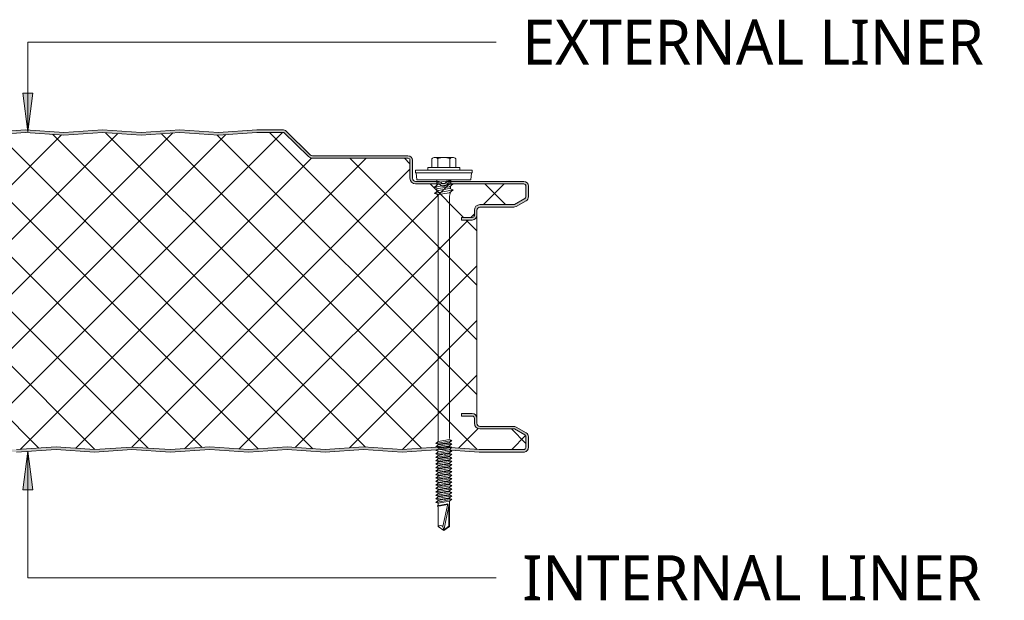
# Model space of a CAD drawing. Header units: millimetres. Extents: x 4011 to 12224, y -1824 to 4419.
# Tile 7 of 11: x 4954 to 5336, y 3615 to 3841. Entities that reach past the tile are written whole.
import ezdxf

# ---------------------------------------------------------------- set-up
doc = ezdxf.new("R2010")
doc.units = ezdxf.units.MM
doc.layers.add('A-DETL-GENF', color=92, linetype='Continuous', lineweight=13)
doc.layers.add('G-ANNO-TEXT', color=231, linetype='Continuous', lineweight=9)
doc.styles.add('Yu Gothic_1', font='Yu Gothic.ttf', dxfattribs={"height": 17.5})

# ---------------------------------------------------------------- blocks, each defined once
blk = doc.blocks.new('HFX 1000 - SATINLINE - SATINLINE - HFX 1000 125mm - SATINLINE - SATINLINE-4530891-JOINT 15')
at = {"layer": 'A-DETL-GENF'}
h = blk.add_hatch(color=256, dxfattribs=at)
h.paths.add_polyline_path([(619.08, -0.04), (634.65, 0.99), (649.66, 0), (664.1, 0.95), (678.87, -0.04), (694.37, 0.99), (709.38, 0), (724.37, 0.99), (739.24, 0.01), (754.09, 0.99), (769.1, 0), (784.37, 0.97), (799.38, -0.02), (814.65, 0.99), (829.57, -0.01), (844.01, 0.96), (858.96, -0.03), (874.37, 0.99), (889.28, -0.01), (904.37, 0.99), (919.19, 0), (934.09, 0.99), (949, -0.01), (964.09, 0.99), (979.2, 0), (996.6, 0.05), (997, 0.19), (997.27, 0.34), (997.57, 0.63), (997.87, 1.14), (997.95, 1.38), (998, 1.8), (998, 5.96), (997.9, 6.52), (997.76, 6.86), (997.48, 7.23), (997, 7.57), (993.22, 9.75), (992.73, 9.94), (992.32, 9.99), (978.89, 10.04), (978.44, 10.28), (978.35, 10.35), (978.16, 10.59), (978.04, 10.88), (978, 11.19), (978, 13.19), (977.94, 13.66), (977.76, 14.09), (977.48, 14.47), (977, 14.79), (976.67, 14.93), (975.92, 14.99), (972, 14.99), (972, 13.99), (976.41, 13.97), (976.77, 13.76), (976.98, 13.4), (977, 13.19), (977, 11.19), (977.08, 10.63), (977.3, 10.09), (977.65, 9.64), (978.1, 9.29), (978.63, 9.07), (979.2, 8.99), (992.54, 8.99), (996.77, 6.52), (996.98, 6.16), (997, 5.96), (996.98, 1.61), (996.8, 1.27), (996.49, 1.05), (996.12, 1), (978.1, 1.05), (964, 2), (948.86, 1), (934, 2), (919.14, 1), (904.28, 2), (889.28, 0.99), (874.28, 2), (858.45, 0.99), (844.01, 1.96), (829.57, 0.99), (814.57, 2), (799, 0.99), (784, 2), (768.86, 1), (754, 2), (739.14, 1), (724.28, 2), (709.28, 0.99), (694.28, 2), (678.45, 0.99), (664.01, 1.96), (649.57, 0.99), (634.57, 2), (619.08, 0.96), (604.14, 1.96), (589.7, 0.99), (574.7, 2), (559.14, 0.99), (544.14, 2), (529, 1), (514.14, 2), (499.28, 1), (484.42, 2), (469.42, 0.99), (454.42, 2), (438.94, 0.97), (424.14, 1.96), (409.35, 0.97), (394, 2), (379.14, 1), (364.28, 2), (349.28, 0.99), (334.28, 2), (318.45, 0.99), (304.01, 1.96), (289.57, 0.99), (274.57, 2), (259.08, 0.96), (244.14, 1.96), (229.7, 0.99), (214.7, 2), (199.14, 0.99), (184.14, 2), (169, 1), (154.14, 2), (139.28, 1), (124.42, 2), (109.42, 0.99), (94.42, 2), (78.94, 0.97), (64.14, 1.96), (48.97, 1), (34, 2), (19.11, 1), (1.59, 1.02), (1.23, 1.23), (1.03, 1.59), (1, 2), (1, 9.3), (0.93, 9.86), (0.71, 10.4), (0.36, 10.85), (-0.1, 11.2), (-0.63, 11.42), (-1.2, 11.5), (-20.41, 11.52), (-20.77, 11.73), (-20.97, 12.09), (-21, 12.3), (-20.97, 13.4), (-20.77, 13.76), (-20.41, 13.97), (-20.2, 14), (-16, 14), (-16, 15), (-20.2, 15), (-20.67, 14.93), (-21.1, 14.75), (-21.47, 14.47), (-21.76, 14.1), (-21.94, 13.66), (-22, 13.2), (-21.99, 12.21), (-21.94, 11.83), (-21.76, 11.4), (-21.47, 11.02), (-21, 10.7), (-20.67, 10.56), (-20.2, 10.5), (-0.89, 10.45), (-0.53, 10.28), (-0.35, 10.14), (-0.1, 9.75), (-0.04, 9.61), (0, 9.3), (0, 1.8), (0.06, 1.33), (0.36, 0.75), (0.53, 0.52), (1, 0.2), (1.33, 0.06), (1.8, 0), (19.14, 0), (34.37, 0.97), (49.35, -0.03), (64.14, 0.96), (79.1, -0.03), (94.51, 0.99), (109.42, -0.01), (124.51, 0.99), (139.28, 0), (154.23, 0.99), (169.14, -0.01), (184.51, 0.97), (199.52, -0.02), (215.07, 0.97), (229.7, -0.01), (244.16, 0.96), (259.08, -0.04), (274.65, 0.99), (289.57, -0.01), (304.01, 0.96), (318.87, -0.04), (334.37, 0.99), (349.38, 0), (364.37, 0.99), (379.24, 0.01), (394, 1), (409.35, -0.03), (424.14, 0.96), (439.1, -0.03), (454.51, 0.99), (469.42, -0.01), (484.51, 0.99), (499.37, 0.01), (514.23, 0.99), (529.23, 0), (544.51, 0.97), (559.52, -0.02), (574.79, 0.99), (589.8, 0), (604.16, 0.96), (619.05, -0.04)])
h.paths.add_polyline_path([(972, 90.19), (976.2, 90.19), (976.67, 90.25), (977.1, 90.43), (977.48, 90.72), (977.81, 91.22), (977.94, 91.52), (978, 91.99), (978.04, 94.3), (978.16, 94.59), (978.35, 94.84), (978.63, 95.04), (978.89, 95.15), (979.2, 95.19), (992.73, 95.24), (992.79, 95.25), (993.22, 95.43), (997.1, 97.67), (997.48, 97.96), (997.76, 98.33), (997.94, 98.76), (998, 99.61), (998, 103.39), (997.9, 103.96), (997.76, 104.29), (997.48, 104.66), (997, 104.99), (996.6, 105.14), (996.04, 105.19), (966.65, 105.14), (966.33, 105.04), (965.76, 104.67), (965.38, 104.4), (964.92, 104.33), (964.48, 104.47), (963.67, 105.04), (963.32, 105.15), (962.95, 105.19), (953.89, 105.23), (953.43, 105.48), (953.35, 105.54), (953.1, 105.94), (953.03, 106.18), (953, 106.39), (953, 113.39), (952.94, 113.86), (952.65, 114.44), (952.48, 114.66), (952, 114.99), (951.67, 115.13), (951.2, 115.19), (913.85, 115.23), (913.56, 115.35), (913.07, 115.77), (903.62, 124.91), (903.28, 125.08), (902.91, 125.17), (901.97, 125.19), (892.52, 125.19), (877.58, 124.19), (862.57, 125.19), (847.58, 124.19), (832.66, 125.19), (817.58, 124.19), (802.66, 125.19), (787.58, 124.19), (772.66, 125.19), (757.58, 124.19), (742.66, 125.19), (727.58, 124.19), (712.66, 125.19), (697.58, 124.19), (682.66, 125.19), (667.58, 124.19), (652.57, 125.19), (637.58, 124.19), (622.57, 125.19), (607.58, 124.19), (592.66, 125.19), (577.58, 124.19), (562.57, 125.19), (547.58, 124.19), (532.57, 125.19), (517.58, 124.19), (502.66, 125.19), (487.58, 124.19), (472.66, 125.19), (457.58, 124.19), (442.57, 125.19), (427.58, 124.19), (412.66, 125.19), (397.58, 124.19), (382.66, 125.19), (367.58, 124.19), (352.66, 125.19), (337.58, 124.19), (322.57, 125.19), (307.58, 124.19), (292.66, 125.19), (277.58, 124.19), (262.66, 125.19), (247.58, 124.19), (232.66, 125.19), (217.58, 124.19), (202.57, 125.19), (187.58, 124.19), (172.66, 125.19), (157.58, 124.19), (142.66, 125.19), (127.58, 124.19), (112.66, 125.19), (97.58, 124.19), (82.66, 125.19), (67.58, 124.19), (52.66, 125.19), (37.58, 124.19), (22.66, 125.19), (7.58, 124.19), (-7.75, 125.17), (-22.42, 124.19), (-37.37, 125.19), (-47.66, 125.15), (-47.79, 125.13), (-48.22, 124.96), (-48.59, 124.68), (-55.75, 117.64), (-55.95, 117.11), (-55.98, 116.7), (-55.95, 116.44), (-55.88, 116.19), (-55.7, 115.86), (-55.44, 115.58), (-54.91, 115.29), (-54.77, 115.23), (-54.4, 115.19), (-26.2, 115.14), (-0.56, 107.27), (-0.33, 107.09), (-0.14, 106.81), (-0.04, 106.56), (0, 106.26), (-0.04, 96.08), (-0.16, 95.79), (-0.46, 95.46), (-0.63, 95.34), (-0.89, 95.23), (-1.2, 95.19), (-20.41, 95.16), (-20.67, 95.13), (-21.1, 94.95), (-21.47, 94.66), (-21.76, 94.29), (-21.94, 93.86), (-22, 92.99), (-22, 91.99), (-21.94, 91.52), (-21.76, 91.09), (-21.47, 90.72), (-21.1, 90.43), (-20.67, 90.25), (-20.2, 90.19), (-16, 90.19), (-16, 91.19), (-20.41, 91.22), (-20.77, 91.42), (-20.97, 91.78), (-21, 91.99), (-20.97, 93.6), (-20.77, 93.96), (-20.41, 94.16), (-20.2, 94.19), (-1.2, 94.19), (-0.63, 94.26), (-0.1, 94.48), (0.36, 94.83), (0.71, 95.29), (0.93, 95.82), (1, 96.39), (1, 106.26), (0.93, 106.81), (0.72, 107.33), (0.39, 107.78), (-0.05, 108.13), (-0.56, 108.36), (-26.2, 116.19), (-54.54, 116.21), (-54.82, 116.36), (-54.95, 116.56), (-54.99, 116.86), (-54.88, 117.13), (-54.67, 117.36), (-47.66, 124.19), (-37.37, 124.19), (-22.33, 123.18), (-7.34, 124.19), (7.66, 123.18), (22.66, 124.19), (37.66, 123.18), (52.66, 124.19), (67.66, 123.18), (82.66, 124.19), (97.66, 123.18), (112.66, 124.19), (127.66, 123.18), (142.66, 124.19), (157.66, 123.18), (172.66, 124.19), (187.66, 123.18), (202.66, 124.19), (217.66, 123.18), (232.66, 124.19), (247.66, 123.18), (262.66, 124.19), (277.66, 123.18), (292.66, 124.19), (307.66, 123.18), (322.66, 124.19), (337.66, 123.18), (352.66, 124.19), (367.66, 123.18), (382.66, 124.19), (397.66, 123.18), (412.66, 124.19), (427.66, 123.18), (442.66, 124.19), (457.66, 123.18), (472.66, 124.19), (487.66, 123.18), (502.66, 124.19), (517.66, 123.18), (532.66, 124.19), (547.66, 123.18), (562.66, 124.19), (577.66, 123.18), (592.66, 124.19), (607.66, 123.18), (622.66, 124.19), (637.66, 123.18), (652.66, 124.19), (667.66, 123.18), (682.66, 124.19), (697.66, 123.18), (712.66, 124.19), (727.66, 123.18), (742.66, 124.19), (757.66, 123.18), (772.66, 124.19), (787.66, 123.18), (802.66, 124.19), (817.66, 123.18), (832.66, 124.19), (847.66, 123.18), (862.66, 124.19), (877.66, 123.18), (892.56, 124.19), (902.99, 124.19), (912.62, 114.81), (913.07, 114.47), (913.59, 114.26), (914.15, 114.19), (951.41, 114.16), (951.77, 113.96), (951.98, 113.6), (952, 113.39), (952, 106.39), (952.08, 105.82), (952.3, 105.29), (952.65, 104.83), (953.1, 104.48), (953.63, 104.26), (954.2, 104.19), (963.35, 104.19), (963.67, 103.83), (964.07, 103.55), (964.52, 103.38), (965, 103.32), (965.48, 103.38), (965.93, 103.55), (966.33, 103.83), (966.65, 104.19), (996.41, 104.16), (996.77, 103.96), (996.98, 103.6), (997, 103.39), (996.98, 99.02), (996.77, 98.66), (996.6, 98.54), (992.54, 96.19), (979.2, 96.19), (978.63, 96.11), (978.1, 95.9), (977.65, 95.55), (977.3, 95.09), (977.08, 94.56), (977, 93.99), (976.98, 91.78), (976.77, 91.42), (976.41, 91.22), (976.2, 91.19), (972, 91.19), (972, 90.25)])
h = blk.add_hatch(dxfattribs=at)
h.set_pattern_fill('FP_4', color=256, style=0, pattern_type=2)
h.set_pattern_definition([(45, (-4153.283, -3672.72), (-10.6066, 10.6066), []), (135, (-4153.283, -3672.72), (-10.6066, -10.6066), [])])
h.paths.add_polyline_path([(619.08, 0.96), (634.57, 2), (649.57, 0.99), (664.01, 1.96), (678.87, 0.96), (694.28, 2), (709.28, 0.99), (724.28, 2), (739.14, 1), (754, 2), (769, 0.99), (784, 2), (799.28, 0.97), (814.57, 2), (829.57, 0.99), (844.01, 1.96), (858.87, 0.96), (874.28, 2), (889.28, 0.99), (904.28, 2), (919.14, 1), (934, 2), (949, 0.99), (964, 2), (978.9, 1), (996.49, 1.05), (996.8, 1.27), (996.91, 1.43), (997, 1.8), (997, 5.96), (996.9, 6.36), (996.6, 6.65), (992.54, 8.99), (979.2, 8.99), (978.63, 9.07), (978.1, 9.29), (977.65, 9.64), (977.22, 10.28), (977.08, 10.63), (977, 11.19), (977, 13.19), (976.9, 13.59), (976.6, 13.89), (976.2, 13.99), (972, 13.99), (972, 14.99), (976.2, 14.99), (976.67, 14.93), (977.1, 14.75), (977.48, 14.47), (977.76, 14.09), (977.94, 13.66), (978, 13.19), (978, 91.99), (977.94, 91.52), (977.76, 91.09), (977.48, 90.72), (977.1, 90.43), (976.67, 90.25), (976.2, 90.19), (972, 90.19), (972, 91.19), (976.41, 91.22), (976.77, 91.42), (976.9, 91.59), (977, 91.99), (977, 93.99), (977.08, 94.56), (977.3, 95.09), (977.65, 95.55), (978.1, 95.9), (978.63, 96.11), (979.2, 96.19), (992.54, 96.19), (996.77, 98.66), (996.9, 98.83), (997, 99.23), (997, 103.39), (996.9, 103.79), (996.6, 104.08), (996.2, 104.19), (966.65, 104.19), (966.33, 103.83), (965.93, 103.55), (965.48, 103.38), (965, 103.32), (964.52, 103.38), (964.07, 103.55), (963.67, 103.83), (963.35, 104.19), (954.2, 104.19), (953.63, 104.26), (953.1, 104.48), (952.65, 104.83), (952.3, 105.29), (952.08, 105.82), (952, 106.39), (952, 113.39), (951.9, 113.79), (951.6, 114.08), (951.2, 114.19), (914.15, 114.19), (913.59, 114.26), (913.07, 114.47), (912.62, 114.81), (902.99, 124.19), (892.56, 124.19), (877.66, 123.18), (862.66, 124.19), (847.66, 123.18), (832.66, 124.19), (817.66, 123.18), (802.66, 124.19), (787.66, 123.18), (772.66, 124.19), (757.66, 123.18), (742.66, 124.19), (727.66, 123.18), (712.66, 124.19), (697.66, 123.18), (682.66, 124.19), (667.66, 123.18), (652.66, 124.19), (637.66, 123.18), (622.66, 124.19), (607.66, 123.18), (592.66, 124.19), (577.66, 123.18), (562.66, 124.19), (547.66, 123.18), (532.66, 124.19), (517.66, 123.18), (502.66, 124.19), (487.66, 123.18), (472.66, 124.19), (457.66, 123.18), (442.66, 124.19), (427.66, 123.18), (412.66, 124.19), (397.66, 123.18), (382.66, 124.19), (367.66, 123.18), (352.66, 124.19), (337.66, 123.18), (322.66, 124.19), (307.66, 123.18), (292.66, 124.19), (277.66, 123.18), (262.66, 124.19), (247.66, 123.18), (232.66, 124.19), (217.66, 123.18), (202.66, 124.19), (187.66, 123.18), (172.66, 124.19), (157.66, 123.18), (142.66, 124.19), (127.66, 123.18), (112.66, 124.19), (97.66, 123.18), (82.66, 124.19), (67.66, 123.18), (52.66, 124.19), (37.66, 123.18), (22.66, 124.19), (7.66, 123.18), (-7.34, 124.19), (-22.33, 123.18), (-37.37, 124.19), (-47.66, 124.19), (-54.91, 117.11), (-54.97, 116.98), (-54.95, 116.56), (-54.79, 116.34), (-54.54, 116.21), (-54.4, 116.19), (-26.2, 116.19), (-0.56, 108.36), (-0.05, 108.13), (0.39, 107.78), (0.72, 107.33), (0.93, 106.81), (1, 106.26), (1, 96.39), (0.93, 95.82), (0.71, 95.29), (0.36, 94.83), (-0.1, 94.48), (-0.63, 94.26), (-1.2, 94.19), (-20.41, 94.16), (-20.77, 93.96), (-20.89, 93.79), (-21, 93.39), (-21, 91.99), (-20.89, 91.59), (-20.6, 91.3), (-20.2, 91.19), (-16, 91.19), (-16, 90.19), (-20.2, 90.19), (-20.67, 90.25), (-21.1, 90.43), (-21.47, 90.72), (-21.76, 91.09), (-21.94, 91.52), (-22, 91.99), (-22, 13.2), (-21.94, 13.66), (-21.76, 14.1), (-21.47, 14.47), (-21.1, 14.75), (-20.67, 14.93), (-20.2, 15), (-16, 15), (-16, 14), (-20.41, 13.97), (-20.77, 13.76), (-20.89, 13.6), (-21, 13.2), (-21, 12.3), (-20.89, 11.9), (-20.6, 11.6), (-20.2, 11.5), (-1.2, 11.5), (-0.63, 11.42), (-0.1, 11.2), (0.36, 10.85), (0.75, 10.28), (0.93, 9.86), (1, 9.3), (1, 1.8), (1.11, 1.4), (1.4, 1.1), (1.8, 1), (19.11, 1), (34, 2), (49.35, 0.97), (64.14, 1.96), (79, 0.96), (94.42, 2), (109.42, 0.99), (124.42, 2), (139.28, 1), (154.14, 2), (169.14, 0.99), (184.14, 2), (199.42, 0.97), (214.7, 2), (229.7, 0.99), (244.14, 1.96), (259.08, 0.96), (274.57, 2), (289.57, 0.99), (304.01, 1.96), (318.87, 0.96), (334.28, 2), (349.28, 0.99), (364.28, 2), (379.14, 1), (394, 2), (409.35, 0.97), (424.14, 1.96), (439, 0.96), (454.42, 2), (469.42, 0.99), (484.42, 2), (499.28, 1), (514.14, 2), (529.14, 0.99), (544.14, 2), (559.42, 0.97), (574.7, 2), (589.7, 0.99), (604.14, 1.96)])
for p, q in [((802.66, 125.19), (787.66, 124.19)), ((802.66, 124.19), (787.66, 123.18)), ((817.66, 124.19), (802.66, 125.19)), ((817.66, 123.18), (802.66, 124.19)), ((832.66, 125.19), (817.66, 124.19)), ((832.66, 124.19), (817.66, 123.18)), ((847.66, 124.19), (832.66, 125.19)), ((847.66, 123.18), (832.66, 124.19)), ((862.66, 125.19), (847.66, 124.19)), ((862.66, 124.19), (847.66, 123.18)), ((877.66, 124.19), (862.66, 125.19)), ((877.66, 123.18), (862.66, 124.19)), ((892.52, 125.19), (877.66, 124.19)), ((892.56, 124.19), (877.66, 123.18)), ((902.53, 125.19), (892.52, 125.19)), ((902.99, 124.19), (892.56, 124.19)), ((912.62, 114.81), (902.99, 124.19)), ((913.31, 115.53), (903.92, 124.68)), ((951.2, 115.19), (914.15, 115.19)), ((951.2, 114.19), (914.15, 114.19)), ((952, 106.39), (952, 113.39)), ((953, 106.39), (953, 113.39)), ((960.52, 113.98), (960.52, 110.65)), ((961.68, 114.51), (968.64, 114.51)), ((962.84, 113.98), (962.84, 110.65)), ((967.48, 113.98), (967.48, 110.65)), ((969.8, 113.98), (969.8, 110.65)), ((976.16, 109.51), (954.16, 109.51)), ((954.16, 109.51), (954.16, 108.51)), ((954.16, 108.51), (976.16, 108.51)), ((954.41, 108.51), (954.63, 105.81)), ((971.41, 110.65), (958.91, 110.65)), ((958.91, 110.65), (958.91, 109.51)), ((971.41, 109.51), (971.41, 110.65)), ((975.69, 105.81), (975.91, 108.51)), ((976.16, 108.51), (976.16, 109.51)), ((962.95, 105.19), (954.2, 105.19)), ((963.35, 104.19), (954.2, 104.19)), ((975.69, 105.81), (954.63, 105.81)), ((961.55, 102.89), (968.77, 104.29)), ((962.91, 104.07), (961.55, 102.89)), ((962.47, 105.81), (962.47, 103.69)), ((967.86, 105.55), (962.47, 104.73)), ((967.86, 104.83), (962.91, 104.07)), ((996.2, 104.19), (966.65, 104.19)), ((996.2, 105.19), (967.05, 105.19)), ((968.77, 104.29), (967.41, 103.11)), ((967.77, 103.43), (967.77, 102.26)), ((967.86, 105.81), (967.86, 104.11)), ((997, 99.23), (997, 103.39)), ((998, 99.23), (998, 103.39)), ((962.91, 102.42), (961.55, 102.89)), ((961.55, 100.52), (968.77, 101.92)), ((962.91, 101.7), (961.55, 100.52)), ((961.55, 100.52), (962.91, 100.05)), ((962.47, 102.57), (962.47, 101.31)), ((962.6, 100.16), (962.92, 99.42)), ((967.41, 103.11), (962.91, 102.42)), ((967.41, 102.38), (962.91, 101.7)), ((962.91, 100.05), (967.41, 100.74)), ((962.92, 99.42), (962.92, 4.42)), ((968.77, 101.92), (967.41, 102.38)), ((967.41, 100.74), (968.77, 101.92)), ((967.42, 99.46), (967.79, 101.07)), ((967.42, 5.25), (967.42, 99.46)), ((979.2, 96.19), (992.54, 96.19)), ((992.54, 96.19), (996.6, 98.54)), ((993.22, 95.43), (997.1, 97.67)), ((977, 91.99), (977, 93.99)), ((978, 91.99), (978, 93.99)), ((978, 13.19), (978, 91.99)), ((979.2, 95.19), (992.32, 95.19)), ((972, 90.19), (972, 91.19)), ((972, 91.19), (976.2, 91.19)), ((976.2, 90.19), (972, 90.19)), ((972, 13.99), (972, 14.99)), ((972, 14.99), (976.2, 14.99)), ((976.2, 13.99), (972, 13.99)), ((977, 11.19), (977, 13.19)), ((978, 11.19), (978, 13.19)), ((992.32, 9.99), (979.2, 9.99)), ((992.54, 8.99), (979.2, 8.99)), ((996.6, 6.65), (992.54, 8.99)), ((997.1, 7.51), (993.22, 9.75)), ((962.01, 3.34), (968.31, 4.56)), ((962.91, 4.12), (962.01, 3.34)), ((962.91, 4.12), (967.41, 4.87)), ((968.31, 4.56), (967.41, 4.87)), ((968.31, 4.56), (967.41, 3.78)), ((997, 1.8), (997, 5.96)), ((998, 1.8), (998, 5.96)), ((799.28, 0.97), (814.57, 2)), ((799.28, -0.03), (814.57, 1)), ((814.57, 2), (829.57, 0.99)), ((814.57, 1), (829.57, -0.01)), ((829.57, 0.99), (844.01, 1.96)), ((829.57, -0.01), (844.01, 0.96)), ((844.01, 1.96), (858.87, 0.96)), ((844.01, 0.96), (858.87, -0.04)), ((858.87, 0.96), (874.28, 2)), ((858.87, -0.04), (874.28, 1)), ((874.28, 2), (889.28, 0.99)), ((874.28, 1), (889.28, -0.01)), ((889.28, 0.99), (904.28, 2)), ((889.28, -0.01), (904.28, 1)), ((904.28, 2), (919.14, 1)), ((904.28, 1), (919.14, 0)), ((919.14, 1), (934, 2)), ((919.14, 0), (934, 1)), ((934, 2), (949, 0.99)), ((934, 1), (949, -0.01)), ((949, 0.99), (964, 2)), ((949, -0.01), (964, 1)), ((962.01, 3.34), (962.91, 3.03)), ((962.01, 1.99), (968.31, 3.21)), ((962.91, 2.77), (962.01, 1.99)), ((962.01, 1.99), (962.91, 1.68)), ((962.01, 0.64), (963.11, 0.86)), ((962.01, 0.64), (962.91, 0.33)), ((962.91, 0.08), (962.01, -0.7)), ((962.4, 0.72), (962.99, 1.18)), ((962.91, 3.03), (967.41, 3.78)), ((967.41, 3.52), (962.91, 2.77)), ((967.41, 2.43), (962.91, 1.68)), ((967.41, 2.18), (962.91, 1.42)), ((962.91, 0.08), (963.76, 0.22)), ((962.92, 0.82), (968.31, 1.87)), ((963.76, 0.22), (967.41, 0.83)), ((964, 2), (978.9, 1)), ((964, 1), (978.86, 0)), ((968.31, 0.52), (964.26, -0.27)), ((968.31, 0.52), (967.18, 0.91)), ((968.31, 1.87), (967.24, 0.8)), ((968.31, 3.21), (967.41, 3.52)), ((968.31, 3.21), (967.41, 2.43)), ((968.31, 1.87), (967.41, 2.18)), ((968.31, 0.52), (967.41, -0.26)), ((978.86, 0), (996.07, 0)), ((978.9, 1), (996.12, 1)), ((964.26, -0.27), (962.01, -0.7)), ((962.01, -0.7), (962.91, -1.01)), ((962.91, -1.27), (962.01, -2.05)), ((962.01, -2.05), (965.4, -1.39)), ((962.01, -2.05), (962.91, -2.36)), ((962.01, -3.4), (966.55, -2.52)), ((962.91, -2.62), (962.01, -3.4)), ((962.01, -3.4), (962.91, -3.71)), ((962.91, -1.01), (964.71, -0.71)), ((964.93, -0.93), (962.91, -1.27)), ((965.88, -1.86), (962.91, -2.36)), ((966.11, -2.08), (962.91, -2.62)), ((962.91, -3.71), (967.06, -3.01)), ((964.93, -3.62), (962.91, -3.96)), ((964.71, -0.71), (967.41, -0.26)), ((967.41, -0.52), (965.25, -0.88)), ((967.41, -3.21), (965.25, -3.57)), ((965.4, -1.39), (968.31, -0.83)), ((965.4, -4.08), (968.31, -3.52)), ((967.41, -1.61), (965.88, -1.86)), ((967.41, -1.86), (966.11, -2.08)), ((966.55, -2.52), (968.31, -2.17)), ((968.31, -2.17), (967.38, -2.96)), ((968.31, -0.83), (967.41, -0.52)), ((968.31, -0.83), (967.41, -1.61)), ((968.31, -2.17), (967.41, -1.86)), ((968.31, -3.52), (967.41, -3.21)), ((968.31, -3.52), (967.41, -4.3)), ((962.91, -3.96), (962.01, -4.74)), ((962.01, -4.74), (965.4, -4.08)), ((962.01, -4.74), (962.91, -5.05)), ((962.91, -5.32), (962.01, -6.1)), ((962.01, -6.1), (965.4, -5.44)), ((962.01, -6.1), (962.91, -6.41)), ((962.91, -6.66), (962.01, -7.44)), ((962.01, -7.44), (965.4, -6.78)), ((962.01, -7.44), (962.91, -7.75)), ((965.88, -4.56), (962.91, -5.05)), ((964.93, -4.98), (962.91, -5.32)), ((965.88, -5.91), (962.91, -6.41)), ((964.93, -6.32), (962.91, -6.66)), ((965.88, -7.25), (962.91, -7.75)), ((967.41, -4.56), (965.25, -4.92)), ((967.41, -5.9), (965.25, -6.26)), ((967.41, -7.25), (965.25, -7.61)), ((965.4, -5.44), (968.31, -4.87)), ((965.4, -6.78), (968.31, -6.21)), ((965.4, -8.12), (968.31, -7.56)), ((967.41, -4.3), (965.88, -4.56)), ((967.41, -5.65), (965.88, -5.91)), ((967.41, -6.99), (965.88, -7.25)), ((968.31, -4.87), (967.41, -4.56)), ((968.31, -4.87), (967.41, -5.65)), ((968.31, -6.21), (967.41, -5.9)), ((968.31, -6.21), (967.41, -6.99)), ((968.31, -7.56), (967.41, -7.25)), ((968.31, -7.56), (967.41, -8.34)), ((962.91, -8), (962.01, -8.78)), ((962.01, -8.78), (965.4, -8.12)), ((962.01, -8.78), (962.91, -9.09)), ((962.91, -9.35), (962.01, -10.13)), ((962.01, -10.13), (965.4, -9.47)), ((962.01, -10.13), (962.91, -10.44)), ((962.91, -10.7), (962.01, -11.48)), ((962.01, -11.48), (965.4, -10.82)), ((964.93, -7.66), (962.91, -8)), ((965.88, -8.6), (962.91, -9.09)), ((964.93, -9.01), (962.91, -9.35)), ((965.88, -9.94), (962.91, -10.44)), ((964.93, -10.36), (962.91, -10.7)), ((965.88, -11.29), (962.91, -11.79)), ((967.41, -8.6), (965.25, -8.96)), ((967.41, -9.94), (965.25, -10.3)), ((967.41, -11.29), (965.25, -11.65)), ((965.4, -9.47), (968.31, -8.91)), ((965.4, -10.82), (968.31, -10.25)), ((967.41, -8.34), (965.88, -8.6)), ((967.41, -9.69), (965.88, -9.94)), ((967.41, -11.04), (965.88, -11.29)), ((968.31, -8.91), (967.41, -8.6)), ((968.31, -8.91), (967.41, -9.69)), ((968.31, -10.25), (967.41, -9.94)), ((968.31, -10.25), (967.41, -11.04)), ((968.31, -11.6), (967.41, -11.29)), ((962.01, -11.48), (962.91, -11.79)), ((962.91, -12.04), (962.01, -12.82)), ((962.01, -12.82), (965.4, -12.17)), ((962.01, -12.82), (962.91, -13.13)), ((962.91, -13.39), (962.01, -14.17)), ((962.01, -14.17), (965.4, -13.51)), ((962.01, -14.17), (962.91, -14.48)), ((962.91, -14.74), (962.01, -15.52)), ((962.01, -15.52), (965.4, -14.86)), ((964.93, -11.7), (962.91, -12.04)), ((965.88, -12.64), (962.91, -13.13)), ((964.93, -13.05), (962.91, -13.39)), ((965.88, -13.98), (962.91, -14.48)), ((964.93, -14.4), (962.91, -14.74)), ((967.41, -12.64), (965.25, -13)), ((967.41, -13.98), (965.25, -14.34)), ((965.4, -12.17), (968.31, -11.6)), ((965.4, -13.51), (968.31, -12.95)), ((965.4, -14.86), (968.31, -14.29)), ((967.41, -12.38), (965.88, -12.64)), ((967.41, -13.73), (965.88, -13.98)), ((967.41, -15.08), (965.88, -15.33)), ((968.31, -11.6), (967.41, -12.38)), ((968.31, -12.95), (967.41, -12.64)), ((968.31, -12.95), (967.41, -13.73)), ((968.31, -14.29), (967.41, -13.98)), ((968.31, -14.29), (967.41, -15.08)), ((962.01, -15.52), (962.91, -15.83)), ((962.91, -16.08), (962.01, -16.86)), ((962.01, -16.86), (965.4, -16.21)), ((962.01, -16.86), (962.91, -17.17)), ((962.91, -17.43), (962.01, -18.21)), ((962.01, -18.21), (965.4, -17.55)), ((962.01, -18.21), (962.91, -18.52)), ((962.91, -18.78), (962.01, -19.56)), ((962.01, -19.56), (965.4, -18.9)), ((965.88, -15.33), (962.91, -15.83)), ((964.93, -15.74), (962.91, -16.08)), ((965.88, -16.68), (962.91, -17.17)), ((964.93, -17.09), (962.91, -17.43)), ((965.88, -18.02), (962.91, -18.52)), ((964.93, -18.44), (962.91, -18.78)), ((967.41, -15.33), (965.25, -15.69)), ((967.41, -16.68), (965.25, -17.04)), ((967.41, -18.02), (965.25, -18.38)), ((965.4, -16.21), (968.31, -15.64)), ((965.4, -17.55), (968.31, -16.99)), ((965.4, -18.9), (968.31, -18.33)), ((967.41, -16.42), (965.88, -16.68)), ((967.41, -17.77), (965.88, -18.02)), ((967.41, -19.12), (965.88, -19.37)), ((968.31, -15.64), (967.41, -15.33)), ((968.31, -15.64), (967.41, -16.42)), ((968.31, -16.99), (967.41, -16.68)), ((968.31, -16.99), (967.41, -17.77)), ((968.31, -18.33), (967.41, -18.02)), ((968.31, -18.33), (967.41, -19.12)), ((967.41, -28.95), (967.41, -19.12)), ((962.01, -19.56), (962.91, -19.87)), ((966.65, -20.14), (962.52, -20.86)), ((962.58, -21.19), (966.59, -20.41)), ((965.88, -19.37), (962.91, -19.87)), ((962.91, -19.87), (962.91, -20.79)), ((962.91, -21.39), (962.91, -28.95)), ((964.82, -28.95), (966.65, -20.14)), ((967.29, -20.27), (965.16, -30.53)), ((967.15, -20.96), (967.15, -28.81)), ((962.91, -28.95), (965.16, -30.53)), ((965.16, -30.53), (964.82, -28.95)), ((965.16, -30.53), (967.41, -28.95)), ((967.15, -28.81), (965.24, -30.15))]:
    blk.add_line(p, q, dxfattribs=at)
for centre, radius, start, end in [((902.66, 123.39), 1.8, 45.7585, 94.1532), ((914.15, 116.39), 2.2, 225.7585, 270), ((914.15, 116.39), 1.2, 225.7585, 270), ((951.2, 113.39), 1.8, 360, 90), ((951.2, 113.39), 0.8, 360, 90), ((951.2, 113.39), 0.8, 360, 30), ((961.68, 112.96), 1.54, 41.3319, 138.6681), ((965.16, 109.11), 5.39, 64.5175, 115.4825), ((968.64, 112.96), 1.54, 41.3319, 138.6681), ((954.2, 106.39), 2.2, 180, 270), ((954.2, 106.39), 1.2, 180, 270), ((962.95, 103.39), 1.8, 42.5574, 90), ((965, 105.32), 2, 214.5, 325.5), ((965, 105.32), 1, 224.7187, 319.1076), ((967.05, 103.39), 1.8, 90, 135.2998), ((996.2, 103.39), 1.8, 360, 90), ((996.2, 103.39), 0.8, 360, 90), ((996.2, 103.39), 0.8, 360, 30), ((979.2, 93.99), 2.2, 90, 180), ((996.2, 99.23), 0.8, 300, 360), ((996.2, 99.23), 0.8, 330, 360), ((996.2, 99.23), 1.8, 300, 0), ((976.2, 91.99), 1.8, 270, 360), ((976.2, 91.99), 0.8, 270, 360), ((976.2, 91.99), 0.8, 330, 360), ((979.2, 93.99), 1.2, 90, 180), ((992.32, 96.99), 1.8, 270, 300), ((976.2, 13.19), 1.8, 0, 90), ((976.2, 13.19), 0.8, 360, 90), ((976.2, 13.19), 0.8, 360, 30), ((979.2, 11.19), 2.2, 180, 270), ((979.2, 11.19), 1.2, 180, 270), ((992.32, 8.19), 1.8, 60, 90), ((996.2, 5.96), 0.8, 360, 60), ((996.2, 5.96), 0.8, 0, 30), ((996.2, 5.96), 1.8, 0, 60), ((996.2, 1.8), 1.8, 265.8468, 0), ((996.2, 1.8), 0.8, 263.7686, 360), ((963.86, -29.98), 1.41, 47.2756, 132.7244)]:
    blk.add_arc(centre, radius, start, end, dxfattribs=at)

msp = doc.modelspace()

# ---------------------------------------------------------------- hatches: boundary and pattern name
at = {"layer": 'G-ANNO-TEXT'}
for points in [[(4956.88, 3797.22), (4958.86, 3812.22), (4954.91, 3812.22)], [(4956.88, 3673.06), (4954.91, 3658.06), (4958.86, 3658.06)]]:
    msp.add_hatch(color=7, dxfattribs=at).paths.add_polyline_path(points)

# ---------------------------------------------------------------- linework, layer by layer
at = {"layer": 'G-ANNO-TEXT', "color": 7}
for p, q in [((4956.88, 3832.01), (5138.79, 3832.01)), ((4956.88, 3797.22), (4956.88, 3832.01)), ((4958.86, 3812.22), (4954.91, 3812.22)), ((4954.91, 3812.22), (4956.88, 3797.22)), ((4956.88, 3797.22), (4958.86, 3812.22)), ((4956.88, 3673.06), (4954.91, 3658.06)), ((4958.86, 3658.06), (4956.88, 3673.06)), ((4956.88, 3673.06), (4956.88, 3623.87)), ((4954.91, 3658.06), (4958.86, 3658.06)), ((4956.88, 3623.87), (5138.79, 3623.87))]:
    msp.add_line(p, q, dxfattribs=at)

# ---------------------------------------------------------------- block references
at = {"layer": 'A-DETL-GENF'}
msp.add_blockref('HFX 1000 - SATINLINE - SATINLINE - HFX 1000 125mm - SATINLINE - SATINLINE-4530891-JOINT 15', (4153.28, 3672.72), dxfattribs=at)

# ---------------------------------------------------------------- texts
at = {"layer": 'G-ANNO-TEXT', "color": 7, "char_height": 17.5, "attachment_point": 1, "style": 'Yu Gothic_1', "bg_fill": 3, "box_fill_scale": 1.25, "bg_fill_color": 256, "bg_fill_true_color": 13158600, "bg_fill_transparency": 0}
for s, insert, width in [('EXTERNAL LINER', (5148.95, 3840.76), 232.4894), ('INTERNAL LINER', (5148.95, 3632.62), 226.0759)]:
    msp.add_mtext(s, dxfattribs=dict(at, insert=insert, width=width))

doc.saveas('drawing.dxf')
